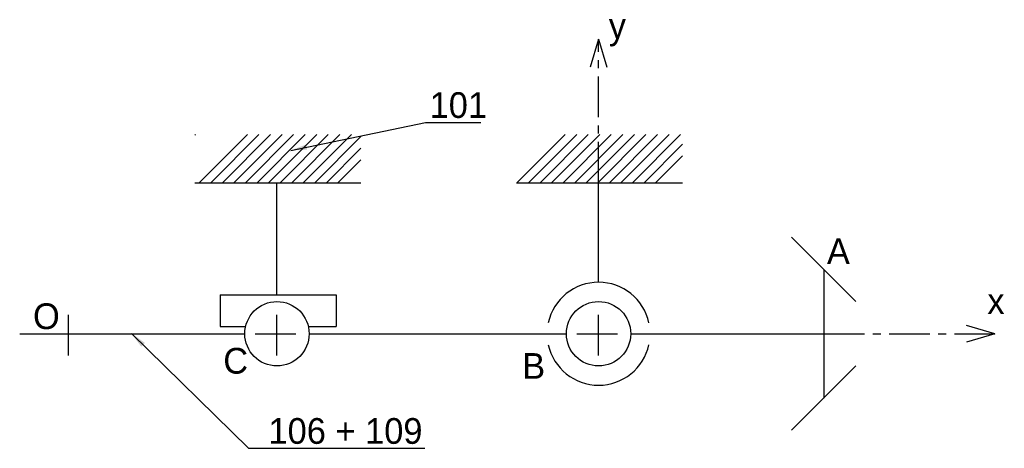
# Model space of a CAD drawing. Extents: x 187 to 340, y 180 to 247.
import ezdxf

# ---------------------------------------------------------------- set-up
doc = ezdxf.new("R2010")
doc.units = 0
doc.header["$LTSCALE"] = 0.2
doc.linetypes.add('AXES', pattern=[50.8, 31.75, -6.35, 6.35, -6.35])
doc.layers.get('0').update_dxf_attribs({"linetype": 'CONTINUOUS'})
doc.styles.get("Standard").update_dxf_attribs({"font": 'txt', "height": 8})
doc.dimstyles.get("Standard").update_dxf_attribs({"dimtxt": 0.18, "dimasz": 0.18, "dimexe": 0.18, "dimexo": 0.0625, "dimgap": 0.09, "dimtad": 0, "dimtih": 1, "dimtoh": 1, "dimdec": 4, "dimzin": 0, "dimtxsty": 'STANDARD', "dimcen": 0.09, "dimazin": 3, "dimtfac": 1, "dimtdec": 4, "dimtofl": 0, "dimtmove": 0, "dimatfit": 3, "dimtolj": 1, "dimtzin": 0})

msp = doc.modelspace()

# ---------------------------------------------------------------- linework, layer by layer
at = {"color": 1, "linetype": 'CONTINUOUS'}
for p, q in [((277.38, 243.91), (276.09, 239.54)), ((277.38, 243.91), (278.67, 239.54)), ((338.97, 198.13), (334.6, 199.43)), ((338.97, 198.13), (334.6, 196.84))]:
    msp.add_line(p, q, dxfattribs=at)
at = {"color": 5, "linetype": 'AXES'}
for p, q in [((277.38, 221.59), (277.38, 243.91)), ((194.97, 194.73), (194.97, 201.53)), ((227.38, 194.73), (227.38, 201.53)), ((277.38, 194.73), (277.38, 201.53)), ((223.98, 198.13), (230.78, 198.13)), ((273.98, 198.13), (280.78, 198.13)), ((312.38, 198.13), (338.97, 198.13))]:
    msp.add_line(p, q, dxfattribs=at)
at = {"linetype": 'CONTINUOUS'}
for p, q in [((214.62, 228.99), (214.71, 229.07)), ((214.62, 221.59), (240.43, 221.59)), ((227.38, 204.18), (227.38, 221.59)), ((264.62, 221.59), (290.43, 221.59)), ((277.38, 206.13), (277.38, 221.59)), ((218.53, 204.18), (236.56, 204.18)), ((218.53, 204.18), (218.53, 199.27)), ((236.56, 204.18), (236.56, 199.27)), ((218.53, 199.27), (222.51, 199.27)), ((232.25, 199.27), (236.56, 199.27))]:
    msp.add_line(p, q, dxfattribs=at)
at = {"color": 5, "linetype": 'CONTINUOUS'}
for p, q in [((215.3, 221.59), (222.79, 229.07)), ((217.1, 221.59), (224.58, 229.07)), ((218.89, 221.59), (226.38, 229.07)), ((220.69, 221.59), (228.18, 229.07)), ((222.49, 221.59), (229.97, 229.07)), ((224.28, 221.59), (231.77, 229.07)), ((226.08, 221.59), (233.57, 229.07)), ((227.88, 221.59), (235.36, 229.07)), ((229.67, 221.59), (237.16, 229.07)), ((231.47, 221.59), (238.95, 229.07)), ((233.26, 221.59), (240.43, 228.75)), ((264.69, 221.59), (272.18, 229.07)), ((266.49, 221.59), (273.98, 229.07)), ((268.29, 221.59), (275.77, 229.07)), ((270.08, 221.59), (277.57, 229.07)), ((271.88, 221.59), (279.36, 229.07)), ((273.67, 221.59), (281.16, 229.07)), ((275.47, 221.59), (282.96, 229.07)), ((277.27, 221.59), (284.75, 229.07)), ((279.06, 221.59), (286.55, 229.07)), ((280.86, 221.59), (288.34, 229.07)), ((282.65, 221.59), (290.14, 229.07)), ((235.06, 221.59), (240.43, 226.96)), ((284.45, 221.59), (290.43, 227.56)), ((236.86, 221.59), (240.43, 225.16)), ((286.25, 221.59), (290.43, 225.77))]:
    msp.add_line(p, q, dxfattribs=at)
at = {"color": 1, "linetype": 'CONTINUOUS', "ltscale": 0.2}
for p, q in [((307.38, 213.13), (317.38, 203.13)), ((312.38, 208.13), (312.38, 188.13)), ((187.38, 198.13), (222.38, 198.13)), ((232.38, 198.13), (272.38, 198.13)), ((282.38, 198.13), (312.38, 198.13)), ((307.38, 183.13), (317.38, 193.13))]:
    msp.add_line(p, q, dxfattribs=at)
at = {"color": 1, "linetype": 'CONTINUOUS'}
for centre in [(227.38, 198.13), (277.38, 198.13)]:
    msp.add_circle(centre, 5, dxfattribs=at)
at = {"linetype": 'CONTINUOUS'}
for start, end in [(12.3262, 167.6738), (192.3262, 347.6738)]:
    msp.add_arc((277.38, 198.13), 8, start, end, dxfattribs=at)

# ---------------------------------------------------------------- texts
at = {"color": 1, "linetype": 'CONTINUOUS'}
for s, p in [('y', (278.96, 243.95)), ('x', (337.82, 201.2))]:
    msp.add_text(s, height=4, dxfattribs=at).set_placement(p)
at = {"linetype": 'AXES'}
for s, p in [('A', (312.88, 208.94)), ('O', (189.45, 198.85)), ('C', (219.03, 191.93)), ('B', (265.5, 191.13))]:
    msp.add_text(s, height=4, dxfattribs=at).set_placement(p)
at = {"linetype": 'AXES', "char_height": 4, "attachment_point": 4}
for s, insert in [('101', (251.11, 233.62)), ('106 + 109', (226.06, 183))]:
    msp.add_mtext(s, dxfattribs=dict(at, insert=insert))

# ---------------------------------------------------------------- leaders
at = {"color": 5, "linetype": 'CONTINUOUS', "annotation_type": 0, "has_hookline": 1, "hookline_direction": 0}
for points, text_width in [([(229.54, 226.61), (250.49, 230.96)], 7.97), ([(204.78, 198.16), (222.94, 180.34), (225.44, 180.34)], 24.31)]:
    msp.add_leader(points, dimstyle='STANDARD', override={"dimtxt": 2.5, "dimasz": 2.5, "dimexe": 1.25, "dimexo": 0.625, "dimgap": 0.625, "dimtad": 1, "dimtih": 0, "dimtoh": 0, "dimzin": 8, "dimcen": 2.5, "dimtofl": 1}, dxfattribs=dict(at, text_width=text_width))

doc.saveas('drawing.dxf')
